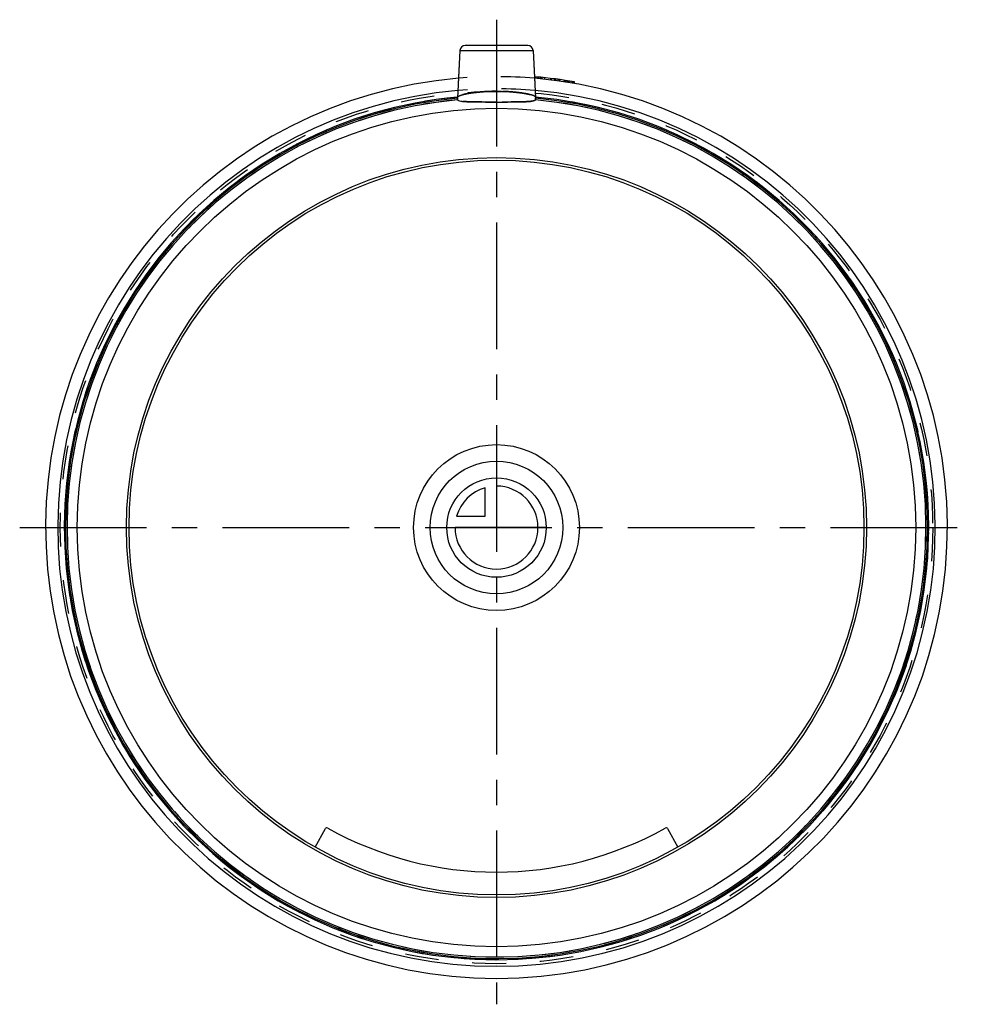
# Model space of a CAD drawing. Header units: millimetres. Extents: x 408 to 592, y 405 to 595.
import ezdxf

# ---------------------------------------------------------------- set-up
doc = ezdxf.new("R2010")
doc.units = ezdxf.units.MM
doc.header["$LTSCALE"] = 65.185185
doc.linetypes.add('CENTER', pattern=[0.6, 0.375, -0.075, 0.075, -0.075])
doc.linetypes.add('HIDDEN', pattern=[0.2, 0.1, -0.1])
for name, color, linetype in [('ACHSEN_S', 7, 'CONTINUOUS'), ('DEFAULT_2', 8, 'HIDDEN'), ('KOERPER', 7, 'CONTINUOUS'), ('KONST.EL_MIT_GEO', 7, 'CONTINUOUS'), ('KURVEN', 7, 'CONTINUOUS')]:
    doc.layers.add(name, color=color, linetype=linetype)

msp = doc.modelspace()

# ---------------------------------------------------------------- linework, layer by layer
at = {"layer": 'ACHSEN_S', "color": 2, "linetype": 'CENTER'}
for p, q in [((500, 595), (500, 405)), ((408, 497), (592, 497))]:
    msp.add_line(p, q, dxfattribs=at)
at = {"layer": 'DEFAULT_2', "color": 8, "linetype": 'HIDDEN'}
for p, q in [((492.95, 589.05), (492.47, 579.83)), ((507.05, 589.05), (507.53, 579.83))]:
    msp.add_line(p, q, dxfattribs=at)
for radius, start, end in [(83.4, 95.1738, 84.8262), (83.17, 95.1966, 84.8034), (82.87, 95.2229, 84.7771)]:
    msp.add_arc((500, 497), radius, start, end, dxfattribs=at)
for points, knots in [([(492.46, 579.53), (492.45, 579.56), (492.47, 579.66), (492.46, 579.76), (492.47, 579.83)], [0, 0, 0, 0, 0.327885, 1, 1, 1, 1]), ([(500, 579.11), (499.05, 579.11), (497.68, 579.11), (495.93, 579.13), (494.81, 579.15), (493.88, 579.2), (493.16, 579.27), (492.73, 579.35), (492.48, 579.46), (492.46, 579.53)], [0, 0, 0, 0, 0.372853, 0.541997, 0.69121, 0.814954, 0.908857, 0.970189, 1, 1, 1, 1]), ([(492.48, 580.06), (492.48, 580.14), (492.72, 580.29), (493.13, 580.44), (493.83, 580.63), (494.75, 580.81), (495.88, 580.96), (497.64, 581.13), (499.04, 581.19), (500, 581.19)], [0, 0, 0, 0, 0.029346, 0.090376, 0.184005, 0.307449, 0.456494, 0.625801, 1, 1, 1, 1]), ([(500, 581.19), (500.96, 581.19), (502.36, 581.13), (504.12, 580.96), (505.25, 580.81), (506.17, 580.63), (506.87, 580.44), (507.28, 580.29), (507.52, 580.14), (507.52, 580.06)], [0, 0, 0, 0, 0.374198, 0.543505, 0.69255, 0.815994, 0.909623, 0.970654, 1, 1, 1, 1]), ([(507.54, 579.53), (507.52, 579.46), (507.27, 579.35), (506.84, 579.27), (506.12, 579.2), (505.19, 579.15), (504.07, 579.13), (502.32, 579.11), (500.95, 579.11), (500, 579.11)], [0, 0, 0, 0, 0.029811, 0.091143, 0.185047, 0.308792, 0.458006, 0.627149, 1, 1, 1, 1]), ([(507.53, 579.83), (507.54, 579.76), (507.53, 579.66), (507.55, 579.56), (507.54, 579.53)], [0, 0, 0, 0, 0.672114, 1, 1, 1, 1])]:
    msp.add_open_spline(points, degree=3, knots=knots, dxfattribs=at)
at = {"layer": 'KOERPER', "color": 8, "linetype": 'HIDDEN'}
msp.add_circle((500, 497), 84.16, dxfattribs=at)
msp.add_arc((500, 497), 84.66, 84.9461, 95.0539, dxfattribs=at)
at = {"layer": 'KOERPER', "color": 7, "linetype": 'Continuous'}
msp.add_arc((500, 497), 84.66, 95.0539, 84.9461, dxfattribs=at)
at = {"layer": 'KONST.EL_MIT_GEO', "color": 7, "linetype": 'Continuous'}
for p, q in [((492.95, 589.05), (492.47, 579.83)), ((492.95, 589.05), (507.05, 589.05)), ((506.05, 590), (493.95, 590)), ((507.05, 589.05), (507.53, 579.83)), ((507.61, 583.97), (507.58, 583.67)), ((508.43, 583.59), (508.46, 583.89)), ((511.42, 583.55), (511.38, 583.25)), ((513.2, 582.99), (513.25, 583.29)), ((515.03, 582.69), (515.08, 582.99)), ((492.47, 579.83), (492.46, 579.78)), ((465, 435.34), (467.02, 438.91)), ((532.98, 438.91), (535, 435.34))]:
    msp.add_line(p, q, dxfattribs=at)
at = {"layer": 'KONST.EL_MIT_GEO', "color": 8, "linetype": 'HIDDEN'}
for p, q in [((507.98, 583.63), (508.01, 583.93)), ((508.07, 583.62), (508.1, 583.92)), ((508.09, 583.62), (508.12, 583.92)), ((508.37, 583.6), (508.4, 583.89)), ((508.57, 583.58), (508.6, 583.88)), ((508.77, 583.56), (508.8, 583.86)), ((508.78, 583.56), (508.81, 583.85)), ((509.27, 583.5), (509.3, 583.8)), ((510.48, 583.67), (510.45, 583.37)), ((510.47, 583.37), (510.5, 583.67)), ((510.64, 583.35), (510.68, 583.64)), ((511.17, 583.28), (511.21, 583.58)), ((511.23, 583.27), (511.27, 583.57)), ((511.84, 583.49), (511.8, 583.2)), ((512.1, 583.15), (512.14, 583.45)), ((512.15, 583.15), (512.19, 583.44)), ((512.22, 583.14), (512.26, 583.43)), ((513.04, 583.02), (513.09, 583.31)), ((513.1, 583.01), (513.15, 583.3)), ((513.32, 582.97), (513.37, 583.27)), ((513.35, 582.97), (513.39, 583.27)), ((513.46, 582.95), (513.51, 583.25)), ((513.72, 582.91), (513.77, 583.21)), ((513.77, 582.9), (513.81, 583.2)), ((513.9, 582.88), (513.95, 583.18)), ((514.18, 582.84), (514.23, 583.13)), ((514.52, 582.78), (514.57, 583.07)), ((514.6, 582.77), (514.65, 583.06)), ((514.63, 582.76), (514.68, 583.06)), ((514.83, 582.73), (514.88, 583.02))]:
    msp.add_line(p, q, dxfattribs=at)
at = {"layer": 'KONST.EL_MIT_GEO', "color": 7, "linetype": 'Continuous'}
for radius in [80.9, 71.4, 70.9]:
    msp.add_circle((500, 497), radius, dxfattribs=at)
for centre, radius, start, end in [((493.95, 589), 1, 89.9998, 177), ((506.05, 589), 1, 3, 90.0002), ((500, 497), 87, 94.835, 85.165), ((500, 497), 87.3, 80.0547, 85), ((500, 497), 83.4, 95.1738, 84.8262), ((500, 497), 83.17, 95.1966, 84.8034), ((500, 497), 82.87, 95.2229, 84.7771), ((467.29, 438.76), 0.3, 60.6763, 150.419), ((500, 497), 66.5, 240.6763, 299.3237), ((532.71, 438.76), 0.3, 29.581, 119.3237)]:
    msp.add_arc(centre, radius, start, end, dxfattribs=at)
at = {"layer": 'KONST.EL_MIT_GEO', "color": 8, "linetype": 'HIDDEN'}
msp.add_arc((500, 497), 87, 85.165, 94.835, dxfattribs=at)
at = {"layer": 'KONST.EL_MIT_GEO', "color": 7, "linetype": 'Continuous'}
for points, knots in [([(492.46, 579.78), (492.46, 579.72), (492.46, 579.64), (492.45, 579.55), (492.46, 579.53)], [0, 0, 0, 0, 0.679226, 1, 1, 1, 1]), ([(492.46, 579.53), (492.48, 579.46), (492.73, 579.35), (493.16, 579.27), (493.88, 579.2), (494.81, 579.15), (495.93, 579.13), (497.68, 579.11), (499.05, 579.11), (500, 579.11)], [0, 0, 0, 0, 0.029811, 0.091143, 0.185047, 0.308792, 0.458006, 0.627149, 1, 1, 1, 1]), ([(500, 579.11), (500.95, 579.11), (502.32, 579.11), (504.07, 579.13), (505.19, 579.15), (506.12, 579.2), (506.84, 579.27), (507.27, 579.35), (507.52, 579.46), (507.54, 579.53)], [0, 0, 0, 0, 0.372853, 0.541997, 0.69121, 0.814954, 0.908857, 0.970189, 1, 1, 1, 1]), ([(507.54, 579.53), (507.55, 579.56), (507.53, 579.66), (507.54, 579.76), (507.53, 579.83)], [0, 0, 0, 0, 0.327885, 1, 1, 1, 1])]:
    msp.add_open_spline(points, degree=3, knots=knots, dxfattribs=at)
at = {"layer": 'KONST.EL_MIT_GEO', "color": 8, "linetype": 'HIDDEN'}
for points, knots in [([(500, 581.19), (499.04, 581.19), (497.64, 581.13), (495.88, 580.96), (494.75, 580.81), (493.83, 580.63), (493.13, 580.44), (492.72, 580.29), (492.48, 580.14), (492.48, 580.06)], [0, 0, 0, 0, 0.374198, 0.543505, 0.69255, 0.815994, 0.909623, 0.970654, 1, 1, 1, 1]), ([(507.52, 580.06), (507.52, 580.14), (507.28, 580.29), (506.87, 580.44), (506.17, 580.63), (505.25, 580.81), (504.12, 580.96), (502.36, 581.13), (500.96, 581.19), (500, 581.19)], [0, 0, 0, 0, 0.029346, 0.090376, 0.184005, 0.307449, 0.456494, 0.625801, 1, 1, 1, 1])]:
    msp.add_open_spline(points, degree=3, knots=knots, dxfattribs=at)
at = {"layer": 'KURVEN', "color": 40, "linetype": 'Continuous'}
for p, q in [((500, 506.6), (500, 497)), ((497.8, 499.2), (497.8, 504.69)), ((492.31, 499.2), (497.8, 499.2)), ((509.6, 497), (492, 497))]:
    msp.add_line(p, q, dxfattribs=at)
for radius in [16, 12.8, 9.6]:
    msp.add_circle((500, 497), radius, dxfattribs=at)
for start, end in [(180, 90), (105.962, 164.038)]:
    msp.add_arc((500, 497), 8, start, end, dxfattribs=at)

doc.saveas('drawing.dxf')
